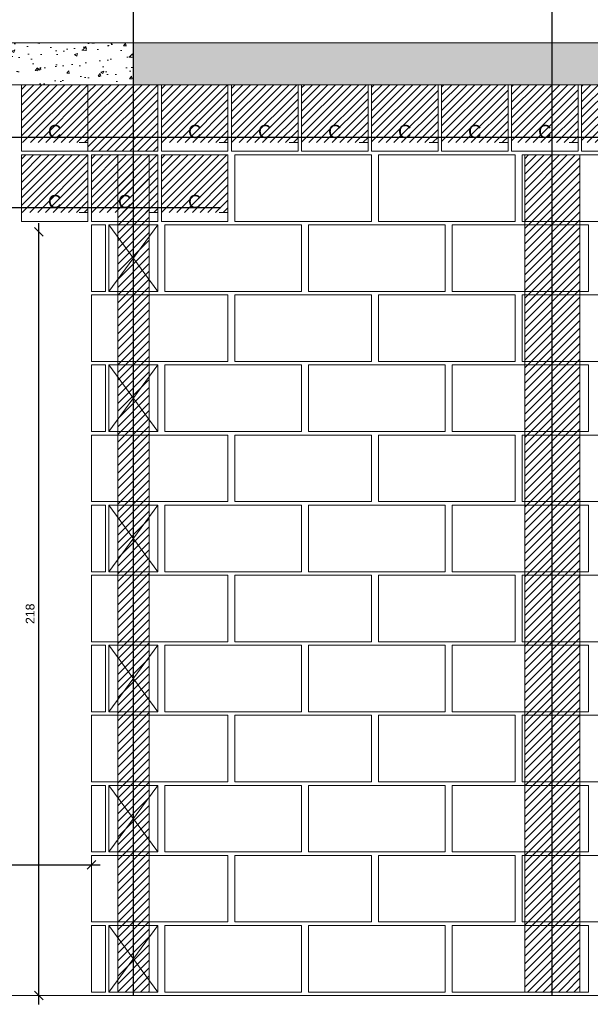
# Model space of a CAD drawing. Header units: millimetres. Extents: x 337 to 624, y -381 to -65.
# Tile 33 of 138: x 347 to 354, y -215 to -204. Entities that reach past the tile are written whole.
import ezdxf

# ---------------------------------------------------------------- set-up
doc = ezdxf.new("R2010")
doc.units = ezdxf.units.MM
doc.header["$MEASUREMENT"] = 0
doc.linetypes.add('DOT', pattern=[6.35, 0, -6.35])
doc.layers.get('0').update_dxf_attribs({"lineweight": 5})
for name, color, linetype, lineweight in [('Armadura', 7, 'Continuous', 30), ('Cotas', 7, 'Continuous', 5), ('PA-Ajustes', 8, 'Continuous', 5), ('PA-Graute', 8, 'Continuous', 0), ('PA-Lajes', 7, 'Continuous', 13), ('PA-Piso', 7, 'Continuous', 20), ('PE-Contrafiamento L', 1, 'Continuous', 13), ('PE-Inteiro', 7, 'Continuous', 5), ('PE-Meio canaleta', 5, 'Continuous', 5), ('PE-Pastilha', 3, 'Continuous', 5)]:
    doc.layers.add(name, color=color, linetype=linetype, lineweight=lineweight)
doc.styles.add('Arial', font='arial.ttf')
doc.dimstyles.new('UM_25.000000', dxfattribs={"dimtxt": 0.18, "dimasz": 0.1, "dimexe": 0.1, "dimexo": 0.2, "dimgap": 0, "dimtad": 1, "dimtih": 1, "dimtoh": 1, "dimdec": 1, "dimlfac": 25, "dimzin": 0, "dimdsep": 46, "dimtxsty": 'Standard', "dimcen": 0.09, "dimdle": 0.1, "dimadec": 1, "dimazin": 2, "dimtfac": 1, "dimtdec": 4, "dimtofl": 0, "dimtmove": 0, "dimatfit": 3, "dimfxl": 1, "dimtolj": 1, "dimarcsym": 0})
pattern_1 = [(50, (257.5784, -373.98266), (0.3586301, -0.03137607), [0.0375, -0.4125]), (355, (257.5784, -373.98266), (-0.0693757, 0.3760961), [0.03, -0.33]), (100.4514, (257.6083, -373.98528), (0.2892547, 0.3447198), [0.0318701, -0.35057106]), (46.1842, (257.5784, -373.88266), (0.5336205, -0.0827595), [0.05625, -0.61875]), (96.6356, (257.6229, -373.88956), (0.4673314, 0.487059), [0.0478051, -0.5258565]), (351.1842, (257.5784, -373.88266), (0.467331, 0.4870593), [0.045, -0.495]), (21, (257.6284, -373.90766), (0.29845353, -0.20130945), [0.0375, -0.4125]), (326, (257.6284, -373.90766), (0.1216577, 0.362575), [0.03, -0.33]), (71.4514, (257.6533, -373.92444), (0.4201113, 0.16126525), [0.0318701, -0.35057106]), (37.5, (257.57841, -373.98266), (0.00607993, 0.16644693), [0, -0.326, 0, -0.335, 0, -0.33125]), (7.5, (257.57841, -373.98266), (0.13153477, 0.19720586), [0, -0.191, 0, -0.3185, 0, -0.12625]), (327.5, (257.46691, -373.98266), (0.26691122, -0.01127744), [0, -0.125, 0, -0.39, 0, -0.5175]), (317.5, (257.41691, -373.98266), (0.29159308, 0.0500525), [0, -0.1625, 0, -0.259, 0, -0.3675])]
pattern_2 = [(45, (257.57841, -373.98266), (-0.044194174, 0.044194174), [])]

# ---------------------------------------------------------------- blocks, each defined once
blk = doc.blocks.new('_Oblique')
at = {"color": 0, "linetype": 'ByBlock', "lineweight": -2}
blk.add_line((-0.5, -0.5), (0.5, 0.5), dxfattribs=at)
blk = doc.blocks.new('*D500')
at = {"layer": 'Cotas', "color": 0, "lineweight": -2, "transparency": 16777216}
blk.add_line((347.399, -215.258), (347.399, -206.338), dxfattribs=at)
at = {"layer": 'Defpoints', "color": 0, "transparency": 16777216}
for p in [(347.359, -206.438), (347.399, -206.438), (347.359, -215.158)]:
    blk.add_point(p, dxfattribs=at)
at = {"layer": 'Cotas', "color": 0, "lineweight": -2, "transparency": 16777216, "xscale": 0.1, "yscale": 0.1, "zscale": 0.1}
for p, rotation in [((347.399, -206.438), 90), ((347.399, -215.158), 270)]:
    blk.add_blockref('_Oblique', p, dxfattribs=dict(at, rotation=rotation))
at = {"layer": 'Cotas', "transparency": 16777216, "insert": (347.299, -210.798), "char_height": 0.1, "attachment_point": 5, "rotation": 90, "style": 'Arial'}
blk.add_mtext('\\A1;218', dxfattribs=at)
blk = doc.blocks.new('*D501')
at = {"layer": 'Cotas', "color": 0, "lineweight": -2, "transparency": 16777216}
blk.add_line((344.059, -213.664), (348.099, -213.664), dxfattribs=at)
at = {"layer": 'Defpoints', "color": 0, "transparency": 16777216}
for p in [(344.159, -213.704), (347.999, -213.664), (347.999, -213.704)]:
    blk.add_point(p, dxfattribs=at)
at = {"layer": 'Cotas', "color": 0, "lineweight": -2, "transparency": 16777216, "xscale": 0.1, "yscale": 0.1, "zscale": 0.1, "rotation": 180}
blk.add_blockref('_Oblique', (344.159, -213.664), dxfattribs=at)
at = {"layer": 'Cotas', "color": 0, "lineweight": -2, "transparency": 16777216, "xscale": 0.1, "yscale": 0.1, "zscale": 0.1}
blk.add_blockref('_Oblique', (347.999, -213.664), dxfattribs=at)
at = {"layer": 'Cotas', "transparency": 16777216, "insert": (346.079, -213.564), "char_height": 0.1, "attachment_point": 5, "style": 'Arial'}
blk.add_mtext('\\A1;96', dxfattribs=at)

msp = doc.modelspace()

# ---------------------------------------------------------------- hatches: boundary and pattern name
at = {"layer": 'PA-Ajustes', "linetype": 'Continuous'}
h = msp.add_hatch(dxfattribs=at)
h.set_pattern_fill('ANSI31', color=8, scale=0.5, style=0)
h.set_pattern_definition(pattern_2)
h.paths.add_polyline_path([(347.9592, -204.7575), (347.9592, -205.5175), (348.7596, -205.5175), (348.7596, -204.7575)])
at = {"layer": 'PA-Graute', "linetype": 'Continuous'}
h = msp.add_hatch(dxfattribs=at)
h.set_pattern_fill('ANSI31', color=8, scale=0.5, style=0)
h.set_pattern_definition(pattern_2)
h.paths.add_polyline_path([(347.1992, -204.7575), (347.9592, -204.7575), (347.9592, -205.4175), (347.1992, -205.4175)])
h = msp.add_hatch(dxfattribs=at)
h.set_pattern_fill('ANSI31', color=8, scale=0.5, style=0)
h.set_pattern_definition(pattern_2)
h.paths.add_polyline_path([(348.7996, -204.7575), (349.5596, -204.7575), (349.5596, -205.4175), (348.7996, -205.4175)])
h = msp.add_hatch(dxfattribs=at)
h.set_pattern_fill('ANSI31', color=8, scale=0.5, style=0)
h.set_pattern_definition(pattern_2)
h.paths.add_polyline_path([(349.5996, -204.7575), (350.3596, -204.7575), (350.3596, -205.4175), (349.5996, -205.4175)])
h = msp.add_hatch(dxfattribs=at)
h.set_pattern_fill('ANSI31', color=8, scale=0.5, style=0)
h.set_pattern_definition(pattern_2)
h.paths.add_polyline_path([(350.3996, -204.7575), (351.1596, -204.7575), (351.1596, -205.4175), (350.3996, -205.4175)])
h = msp.add_hatch(dxfattribs=at)
h.set_pattern_fill('ANSI31', color=8, scale=0.5, style=0)
h.set_pattern_definition(pattern_2)
h.paths.add_polyline_path([(351.1996, -204.7575), (351.9596, -204.7575), (351.9596, -205.4175), (351.1996, -205.4175)])
h = msp.add_hatch(dxfattribs=at)
h.set_pattern_fill('ANSI31', color=8, scale=0.5, style=0)
h.set_pattern_definition(pattern_2)
h.paths.add_polyline_path([(351.9996, -204.7575), (352.7596, -204.7575), (352.7596, -205.4175), (351.9996, -205.4175)])
h = msp.add_hatch(dxfattribs=at)
h.set_pattern_fill('ANSI31', color=8, scale=0.5, style=0)
h.set_pattern_definition(pattern_2)
h.paths.add_polyline_path([(352.7996, -204.7575), (353.5596, -204.7575), (353.5596, -205.4175), (352.7996, -205.4175)])
h = msp.add_hatch(dxfattribs=at)
h.set_pattern_fill('ANSI31', color=8, scale=0.5, style=0)
h.set_pattern_definition(pattern_2)
h.paths.add_polyline_path([(353.5996, -204.7575), (354.3596, -204.7575), (354.3596, -205.4175), (353.5996, -205.4175)])
h = msp.add_hatch(dxfattribs=at)
h.set_pattern_fill('ANSI31', color=8, scale=0.5, style=0)
h.set_pattern_definition(pattern_2)
h.paths.add_polyline_path([(347.1996, -205.5575), (347.9596, -205.5575), (347.9596, -206.2175), (347.1996, -206.2175)])
h = msp.add_hatch(dxfattribs=at)
h.set_pattern_fill('ANSI31', color=8, scale=0.5, style=0)
h.set_pattern_definition(pattern_2)
h.paths.add_polyline_path([(347.9996, -205.5575), (348.7596, -205.5575), (348.7596, -206.2175), (347.9996, -206.2175)])
h = msp.add_hatch(dxfattribs=at)
h.set_pattern_fill('ANSI31', color=8, scale=0.5, style=0)
h.set_pattern_definition(pattern_2)
h.paths.add_polyline_path([(348.2996, -205.5575), (348.6596, -205.5575), (348.6596, -215.1175), (348.2996, -215.1175)])
h = msp.add_hatch(dxfattribs=at)
h.set_pattern_fill('ANSI31', color=8, scale=0.5, style=0)
h.set_pattern_definition(pattern_2)
h.paths.add_polyline_path([(348.7996, -205.5575), (349.5596, -205.5575), (349.5596, -206.2175), (348.7996, -206.2175)])
h = msp.add_hatch(dxfattribs=at)
h.set_pattern_fill('ANSI31', color=8, scale=0.5, style=0)
h.set_pattern_definition(pattern_2)
h.paths.add_polyline_path([(352.9496, -205.5575), (353.5796, -205.5575), (353.5796, -215.1175), (352.9496, -215.1175)])
at = {"layer": 'PA-Lajes', "linetype": 'Continuous'}
h = msp.add_hatch(dxfattribs=at)
h.set_pattern_fill('AR-CONC', scale=0.05, style=0)
h.set_pattern_definition(pattern_1)
h.paths.add_polyline_path([(343.3992, -204.7575), (348.4796, -204.7575), (348.4796, -204.2775), (343.3992, -204.2775)])
h = msp.add_hatch(dxfattribs=at)
h.set_pattern_fill('AR-CONC', scale=0.05, style=0)
h.set_pattern_definition(pattern_1)
h.paths.add_polyline_path([(343.3992, -204.7575), (348.4796, -204.7575), (348.4796, -204.2775), (343.3992, -204.2775)])
h = msp.add_hatch(dxfattribs=at)
h.set_pattern_fill('AR-CONC', scale=0.05, style=0)
h.set_pattern_definition(pattern_1)
h.paths.add_polyline_path([(348.4796, -204.7575), (360.2796, -204.7575), (360.2796, -204.2775), (348.4796, -204.2775)])
h = msp.add_hatch(dxfattribs=at)
h.set_pattern_fill('AR-CONC', scale=0.05, style=0)
h.set_pattern_definition(pattern_1)
h.paths.add_polyline_path([(348.4796, -204.7575), (360.2796, -204.7575), (360.2796, -204.2775), (348.4796, -204.2775)])

# ---------------------------------------------------------------- linework, layer by layer
at = {"layer": 'Armadura'}
for p, q in [((343.5792, -205.3575), (360.0996, -205.3575)), ((343.4792, -206.1575), (349.4796, -206.1575))]:
    msp.add_line(p, q, dxfattribs=at)
for points in [[(348.4796, -215.1575), (348.4796, -202.0775)], [(353.2646, -215.1575), (353.2646, -202.0775)]]:
    msp.add_lwpolyline(points, dxfattribs=at)
at = {"layer": 'PA-Ajustes', "linetype": 'Continuous'}
msp.add_lwpolyline([(347.9592, -204.7575), (347.9592, -205.5175), (348.7596, -205.5175), (348.7596, -204.7575)], close=True, dxfattribs=at)
at = {"layer": 'PA-Graute', "color": 8, "linetype": 'Continuous'}
for points in [[(348.2996, -205.5575), (348.6596, -205.5575), (348.6596, -215.1175), (348.2996, -215.1175)], [(352.9496, -205.5575), (353.5796, -205.5575), (353.5796, -215.1175), (352.9496, -215.1175)]]:
    msp.add_lwpolyline(points, close=True, dxfattribs=at)
at = {"layer": 'PA-Lajes'}
for points in [[(343.3992, -204.7575), (348.4796, -204.7575), (348.4796, -204.2775), (343.3992, -204.2775)], [(343.3992, -204.7575), (348.4796, -204.7575), (348.4796, -204.2775), (343.3992, -204.2775)], [(348.4796, -204.7575), (360.2796, -204.7575), (360.2796, -204.2775), (348.4796, -204.2775)], [(348.4796, -204.7575), (360.2796, -204.7575), (360.2796, -204.2775), (348.4796, -204.2775)]]:
    msp.add_lwpolyline(points, close=True, dxfattribs=at)
at = {"layer": 'PA-Piso'}
msp.add_line((343.1992, -215.1575), (361.0396, -215.1575), dxfattribs=at)
at = {"layer": 'PE-Contrafiamento L', "linetype": 'Continuous'}
for p, q in [((348.1996, -206.3575), (348.7596, -206.3575)), ((348.1996, -207.1175), (348.7596, -206.3575)), ((348.7596, -206.3575), (348.1996, -206.3575)), ((348.1996, -206.3575), (348.7596, -207.1175)), ((348.1996, -207.1175), (348.1996, -206.3575)), ((348.7596, -206.3575), (348.7596, -207.1175)), ((348.7596, -207.1175), (348.1996, -207.1175)), ((348.7596, -207.1175), (348.1996, -207.1175)), ((348.1996, -207.9575), (348.7596, -207.9575)), ((348.1996, -208.7175), (348.7596, -207.9575)), ((348.7596, -207.9575), (348.1996, -207.9575)), ((348.1996, -207.9575), (348.7596, -208.7175)), ((348.1996, -208.7175), (348.1996, -207.9575)), ((348.7596, -207.9575), (348.7596, -208.7175)), ((348.7596, -208.7175), (348.1996, -208.7175)), ((348.7596, -208.7175), (348.1996, -208.7175)), ((348.1996, -209.5575), (348.7596, -209.5575)), ((348.1996, -210.3175), (348.7596, -209.5575)), ((348.7596, -209.5575), (348.1996, -209.5575)), ((348.1996, -209.5575), (348.7596, -210.3175)), ((348.1996, -210.3175), (348.1996, -209.5575)), ((348.7596, -209.5575), (348.7596, -210.3175)), ((348.7596, -210.3175), (348.1996, -210.3175)), ((348.7596, -210.3175), (348.1996, -210.3175)), ((348.1996, -211.1575), (348.7596, -211.1575)), ((348.1996, -211.9175), (348.7596, -211.1575)), ((348.7596, -211.1575), (348.1996, -211.1575)), ((348.1996, -211.1575), (348.7596, -211.9175)), ((348.1996, -211.9175), (348.1996, -211.1575)), ((348.7596, -211.1575), (348.7596, -211.9175)), ((348.7596, -211.9175), (348.1996, -211.9175)), ((348.7596, -211.9175), (348.1996, -211.9175)), ((348.1996, -212.7575), (348.7596, -212.7575)), ((348.1996, -213.5175), (348.7596, -212.7575)), ((348.7596, -212.7575), (348.1996, -212.7575)), ((348.1996, -212.7575), (348.7596, -213.5175)), ((348.1996, -213.5175), (348.1996, -212.7575)), ((348.7596, -212.7575), (348.7596, -213.5175)), ((348.7596, -213.5175), (348.1996, -213.5175)), ((348.7596, -213.5175), (348.1996, -213.5175)), ((348.1996, -214.3575), (348.7596, -214.3575)), ((348.1996, -215.1175), (348.7596, -214.3575)), ((348.7596, -214.3575), (348.1996, -214.3575)), ((348.1996, -214.3575), (348.7596, -215.1175)), ((348.1996, -215.1175), (348.1996, -214.3575)), ((348.7596, -214.3575), (348.7596, -215.1175)), ((348.7596, -215.1175), (348.1996, -215.1175)), ((348.7596, -215.1175), (348.1996, -215.1175))]:
    msp.add_line(p, q, dxfattribs=at)
at = {"layer": 'PE-Inteiro', "linetype": 'Continuous'}
for p, q in [((349.6396, -205.5575), (351.1996, -205.5575)), ((349.6396, -206.3175), (349.6396, -205.5575)), ((351.1996, -205.5575), (351.1996, -206.3175)), ((351.2796, -205.5575), (352.8396, -205.5575)), ((351.2796, -206.3175), (351.2796, -205.5575)), ((352.8396, -205.5575), (352.8396, -206.3175)), ((352.9196, -205.5575), (354.4796, -205.5575)), ((352.9196, -206.3175), (352.9196, -205.5575)), ((348.8396, -206.3575), (350.3996, -206.3575)), ((348.8396, -207.1175), (348.8396, -206.3575)), ((351.1996, -206.3175), (349.6396, -206.3175)), ((350.3996, -206.3575), (350.3996, -207.1175)), ((350.4796, -206.3575), (352.0396, -206.3575)), ((350.4796, -207.1175), (350.4796, -206.3575)), ((352.8396, -206.3175), (351.2796, -206.3175)), ((352.0396, -206.3575), (352.0396, -207.1175)), ((352.1196, -206.3575), (353.6796, -206.3575)), ((352.1196, -207.1175), (352.1196, -206.3575)), ((354.4796, -206.3175), (352.9196, -206.3175)), ((353.6796, -206.3575), (353.6796, -207.1175)), ((347.9996, -207.9175), (347.9996, -207.1575)), ((347.9996, -207.1575), (349.5596, -207.1575)), ((350.3996, -207.1175), (348.8396, -207.1175)), ((349.5596, -207.1575), (349.5596, -207.9175)), ((349.6396, -207.1575), (351.1996, -207.1575)), ((349.6396, -207.9175), (349.6396, -207.1575)), ((352.0396, -207.1175), (350.4796, -207.1175)), ((351.1996, -207.1575), (351.1996, -207.9175)), ((351.2796, -207.1575), (352.8396, -207.1575)), ((351.2796, -207.9175), (351.2796, -207.1575)), ((353.6796, -207.1175), (352.1196, -207.1175)), ((352.8396, -207.1575), (352.8396, -207.9175)), ((352.9196, -207.1575), (354.4796, -207.1575)), ((352.9196, -207.9175), (352.9196, -207.1575)), ((349.5596, -207.9175), (347.9996, -207.9175)), ((348.8396, -207.9575), (350.3996, -207.9575)), ((348.8396, -208.7175), (348.8396, -207.9575)), ((351.1996, -207.9175), (349.6396, -207.9175)), ((350.3996, -207.9575), (350.3996, -208.7175)), ((350.4796, -207.9575), (352.0396, -207.9575)), ((350.4796, -208.7175), (350.4796, -207.9575)), ((352.8396, -207.9175), (351.2796, -207.9175)), ((352.0396, -207.9575), (352.0396, -208.7175)), ((352.1196, -207.9575), (353.6796, -207.9575)), ((352.1196, -208.7175), (352.1196, -207.9575)), ((354.4796, -207.9175), (352.9196, -207.9175)), ((353.6796, -207.9575), (353.6796, -208.7175)), ((347.9996, -209.5175), (347.9996, -208.7575)), ((347.9996, -208.7575), (349.5596, -208.7575)), ((350.3996, -208.7175), (348.8396, -208.7175)), ((349.5596, -208.7575), (349.5596, -209.5175)), ((349.6396, -208.7575), (351.1996, -208.7575)), ((349.6396, -209.5175), (349.6396, -208.7575)), ((352.0396, -208.7175), (350.4796, -208.7175)), ((351.1996, -208.7575), (351.1996, -209.5175)), ((351.2796, -208.7575), (352.8396, -208.7575)), ((351.2796, -209.5175), (351.2796, -208.7575)), ((353.6796, -208.7175), (352.1196, -208.7175)), ((352.8396, -208.7575), (352.8396, -209.5175)), ((352.9196, -208.7575), (354.4796, -208.7575)), ((352.9196, -209.5175), (352.9196, -208.7575)), ((349.5596, -209.5175), (347.9996, -209.5175)), ((348.8396, -209.5575), (350.3996, -209.5575)), ((348.8396, -210.3175), (348.8396, -209.5575)), ((351.1996, -209.5175), (349.6396, -209.5175)), ((350.3996, -209.5575), (350.3996, -210.3175)), ((350.4796, -209.5575), (352.0396, -209.5575)), ((350.4796, -210.3175), (350.4796, -209.5575)), ((352.8396, -209.5175), (351.2796, -209.5175)), ((352.0396, -209.5575), (352.0396, -210.3175)), ((352.1196, -209.5575), (353.6796, -209.5575)), ((352.1196, -210.3175), (352.1196, -209.5575)), ((354.4796, -209.5175), (352.9196, -209.5175)), ((353.6796, -209.5575), (353.6796, -210.3175)), ((350.3996, -210.3175), (348.8396, -210.3175)), ((352.0396, -210.3175), (350.4796, -210.3175)), ((353.6796, -210.3175), (352.1196, -210.3175)), ((347.9996, -211.1175), (347.9996, -210.3575)), ((347.9996, -210.3575), (349.5596, -210.3575)), ((349.5596, -210.3575), (349.5596, -211.1175)), ((349.6396, -210.3575), (351.1996, -210.3575)), ((349.6396, -211.1175), (349.6396, -210.3575)), ((351.1996, -210.3575), (351.1996, -211.1175)), ((351.2796, -210.3575), (352.8396, -210.3575)), ((351.2796, -211.1175), (351.2796, -210.3575)), ((352.8396, -210.3575), (352.8396, -211.1175)), ((352.9196, -210.3575), (354.4796, -210.3575)), ((352.9196, -211.1175), (352.9196, -210.3575)), ((349.5596, -211.1175), (347.9996, -211.1175)), ((351.1996, -211.1175), (349.6396, -211.1175)), ((352.8396, -211.1175), (351.2796, -211.1175)), ((354.4796, -211.1175), (352.9196, -211.1175)), ((348.8396, -211.1575), (350.3996, -211.1575)), ((348.8396, -211.9175), (348.8396, -211.1575)), ((350.3996, -211.1575), (350.3996, -211.9175)), ((350.4796, -211.1575), (352.0396, -211.1575)), ((350.4796, -211.9175), (350.4796, -211.1575)), ((352.0396, -211.1575), (352.0396, -211.9175)), ((352.1196, -211.1575), (353.6796, -211.1575)), ((352.1196, -211.9175), (352.1196, -211.1575)), ((353.6796, -211.1575), (353.6796, -211.9175)), ((350.3996, -211.9175), (348.8396, -211.9175)), ((352.0396, -211.9175), (350.4796, -211.9175)), ((353.6796, -211.9175), (352.1196, -211.9175)), ((347.9996, -212.7175), (347.9996, -211.9575)), ((347.9996, -211.9575), (349.5596, -211.9575)), ((349.5596, -211.9575), (349.5596, -212.7175)), ((349.6396, -211.9575), (351.1996, -211.9575)), ((349.6396, -212.7175), (349.6396, -211.9575)), ((351.1996, -211.9575), (351.1996, -212.7175)), ((351.2796, -211.9575), (352.8396, -211.9575)), ((351.2796, -212.7175), (351.2796, -211.9575)), ((352.8396, -211.9575), (352.8396, -212.7175)), ((352.9196, -211.9575), (354.4796, -211.9575)), ((352.9196, -212.7175), (352.9196, -211.9575)), ((349.5596, -212.7175), (347.9996, -212.7175)), ((348.8396, -212.7575), (350.3996, -212.7575)), ((348.8396, -213.5175), (348.8396, -212.7575)), ((351.1996, -212.7175), (349.6396, -212.7175)), ((350.3996, -212.7575), (350.3996, -213.5175)), ((350.4796, -212.7575), (352.0396, -212.7575)), ((350.4796, -213.5175), (350.4796, -212.7575)), ((352.8396, -212.7175), (351.2796, -212.7175)), ((352.0396, -212.7575), (352.0396, -213.5175)), ((352.1196, -212.7575), (353.6796, -212.7575)), ((352.1196, -213.5175), (352.1196, -212.7575)), ((354.4796, -212.7175), (352.9196, -212.7175)), ((353.6796, -212.7575), (353.6796, -213.5175)), ((347.9996, -214.3175), (347.9996, -213.5575)), ((347.9996, -213.5575), (349.5596, -213.5575)), ((350.3996, -213.5175), (348.8396, -213.5175)), ((349.5596, -213.5575), (349.5596, -214.3175)), ((349.6396, -213.5575), (351.1996, -213.5575)), ((349.6396, -214.3175), (349.6396, -213.5575)), ((352.0396, -213.5175), (350.4796, -213.5175)), ((351.1996, -213.5575), (351.1996, -214.3175)), ((351.2796, -213.5575), (352.8396, -213.5575)), ((351.2796, -214.3175), (351.2796, -213.5575)), ((353.6796, -213.5175), (352.1196, -213.5175)), ((352.8396, -213.5575), (352.8396, -214.3175)), ((352.9196, -213.5575), (354.4796, -213.5575)), ((352.9196, -214.3175), (352.9196, -213.5575)), ((349.5596, -214.3175), (347.9996, -214.3175)), ((348.8396, -214.3575), (350.3996, -214.3575)), ((348.8396, -215.1175), (348.8396, -214.3575)), ((351.1996, -214.3175), (349.6396, -214.3175)), ((350.3996, -214.3575), (350.3996, -215.1175)), ((350.4796, -214.3575), (352.0396, -214.3575)), ((350.4796, -215.1175), (350.4796, -214.3575)), ((352.8396, -214.3175), (351.2796, -214.3175)), ((352.0396, -214.3575), (352.0396, -215.1175)), ((352.1196, -214.3575), (353.6796, -214.3575)), ((352.1196, -215.1175), (352.1196, -214.3575)), ((354.4796, -214.3175), (352.9196, -214.3175)), ((353.6796, -214.3575), (353.6796, -215.1175)), ((350.3996, -215.1175), (348.8396, -215.1175)), ((352.0396, -215.1175), (350.4796, -215.1175)), ((353.6796, -215.1175), (352.1196, -215.1175))]:
    msp.add_line(p, q, dxfattribs=at)
at = {"layer": 'PE-Meio canaleta', "linetype": 'Continuous'}
for p, q in [((347.1992, -204.7575), (347.9592, -204.7575)), ((347.1992, -205.5175), (347.1992, -204.7575)), ((347.9592, -204.7575), (347.9592, -205.5175)), ((348.7996, -204.7575), (349.5596, -204.7575)), ((348.7996, -205.5175), (348.7996, -204.7575)), ((349.5596, -204.7575), (349.5596, -205.5175)), ((349.5996, -204.7575), (350.3596, -204.7575)), ((349.5996, -205.5175), (349.5996, -204.7575)), ((350.3596, -204.7575), (350.3596, -205.5175)), ((350.3996, -204.7575), (351.1596, -204.7575)), ((350.3996, -205.5175), (350.3996, -204.7575)), ((351.1596, -204.7575), (351.1596, -205.5175)), ((351.1996, -204.7575), (351.9596, -204.7575)), ((351.1996, -205.5175), (351.1996, -204.7575)), ((351.9596, -204.7575), (351.9596, -205.5175)), ((351.9996, -204.7575), (352.7596, -204.7575)), ((351.9996, -205.5175), (351.9996, -204.7575)), ((352.7596, -204.7575), (352.7596, -205.5175)), ((352.7996, -204.7575), (353.5596, -204.7575)), ((352.7996, -205.5175), (352.7996, -204.7575)), ((353.5596, -204.7575), (353.5596, -205.5175)), ((353.5996, -204.7575), (354.3596, -204.7575)), ((353.5996, -205.5175), (353.5996, -204.7575)), ((347.9592, -205.5175), (347.1992, -205.5175)), ((349.5596, -205.5175), (348.7996, -205.5175)), ((350.3596, -205.5175), (349.5996, -205.5175)), ((351.1596, -205.5175), (350.3996, -205.5175)), ((351.9596, -205.5175), (351.1996, -205.5175)), ((352.7596, -205.5175), (351.9996, -205.5175)), ((353.5596, -205.5175), (352.7996, -205.5175)), ((354.3596, -205.5175), (353.5996, -205.5175)), ((347.1996, -205.5575), (347.9596, -205.5575)), ((347.1996, -206.3175), (347.1996, -205.5575)), ((347.9596, -205.5575), (347.9596, -206.3175)), ((347.9996, -205.5575), (348.7596, -205.5575)), ((347.9996, -206.3175), (347.9996, -205.5575)), ((348.7596, -205.5575), (348.7596, -206.3175)), ((348.7996, -205.5575), (349.5596, -205.5575)), ((348.7996, -206.3175), (348.7996, -205.5575)), ((349.5596, -205.5575), (349.5596, -206.3175)), ((347.9596, -206.3175), (347.1996, -206.3175)), ((348.7596, -206.3175), (347.9996, -206.3175)), ((349.5596, -206.3175), (348.7996, -206.3175))]:
    msp.add_line(p, q, dxfattribs=at)
at = {"layer": 'PE-Meio canaleta', "color": 5, "linetype": 'DOT', "lineweight": 5}
for p, q in [((347.1992, -204.7575), (347.9592, -204.7575)), ((347.1992, -205.4175), (347.1992, -204.7575)), ((347.9592, -204.7575), (347.9592, -205.4175)), ((348.7996, -204.7575), (349.5596, -204.7575)), ((348.7996, -205.4175), (348.7996, -204.7575)), ((349.5596, -204.7575), (349.5596, -205.4175)), ((349.5996, -204.7575), (350.3596, -204.7575)), ((349.5996, -205.4175), (349.5996, -204.7575)), ((350.3596, -204.7575), (350.3596, -205.4175)), ((350.3996, -204.7575), (351.1596, -204.7575)), ((350.3996, -205.4175), (350.3996, -204.7575)), ((351.1596, -204.7575), (351.1596, -205.4175)), ((351.1996, -204.7575), (351.9596, -204.7575)), ((351.1996, -205.4175), (351.1996, -204.7575)), ((351.9596, -204.7575), (351.9596, -205.4175)), ((351.9996, -204.7575), (352.7596, -204.7575)), ((351.9996, -205.4175), (351.9996, -204.7575)), ((352.7596, -204.7575), (352.7596, -205.4175)), ((352.7996, -204.7575), (353.5596, -204.7575)), ((352.7996, -205.4175), (352.7996, -204.7575)), ((353.5596, -204.7575), (353.5596, -205.4175)), ((353.5996, -204.7575), (354.3596, -204.7575)), ((353.5996, -205.4175), (353.5996, -204.7575)), ((347.9592, -205.4175), (347.1992, -205.4175)), ((349.5596, -205.4175), (348.7996, -205.4175)), ((350.3596, -205.4175), (349.5996, -205.4175)), ((351.1596, -205.4175), (350.3996, -205.4175)), ((351.9596, -205.4175), (351.1996, -205.4175)), ((352.7596, -205.4175), (351.9996, -205.4175)), ((353.5596, -205.4175), (352.7996, -205.4175)), ((354.3596, -205.4175), (353.5996, -205.4175)), ((347.1996, -205.5575), (347.9596, -205.5575)), ((347.1996, -206.2175), (347.1996, -205.5575)), ((347.9596, -205.5575), (347.9596, -206.2175)), ((347.9996, -205.5575), (348.7596, -205.5575)), ((347.9996, -206.2175), (347.9996, -205.5575)), ((348.7596, -205.5575), (348.7596, -206.2175)), ((348.7996, -205.5575), (349.5596, -205.5575)), ((348.7996, -206.2175), (348.7996, -205.5575)), ((349.5596, -205.5575), (349.5596, -206.2175)), ((347.9596, -206.2175), (347.1996, -206.2175)), ((348.7596, -206.2175), (347.9996, -206.2175)), ((349.5596, -206.2175), (348.7996, -206.2175))]:
    msp.add_line(p, q, dxfattribs=at)
at = {"layer": 'PE-Pastilha', "linetype": 'Continuous'}
for p, q in [((347.9996, -206.3575), (348.1596, -206.3575)), ((347.9996, -207.1175), (347.9996, -206.3575)), ((348.1596, -206.3575), (348.1596, -207.1175)), ((348.1596, -207.1175), (347.9996, -207.1175)), ((347.9996, -207.9575), (348.1596, -207.9575)), ((347.9996, -208.7175), (347.9996, -207.9575)), ((348.1596, -207.9575), (348.1596, -208.7175)), ((348.1596, -208.7175), (347.9996, -208.7175)), ((347.9996, -209.5575), (348.1596, -209.5575)), ((347.9996, -210.3175), (347.9996, -209.5575)), ((348.1596, -209.5575), (348.1596, -210.3175)), ((348.1596, -210.3175), (347.9996, -210.3175)), ((347.9996, -211.1575), (348.1596, -211.1575)), ((347.9996, -211.9175), (347.9996, -211.1575)), ((348.1596, -211.1575), (348.1596, -211.9175)), ((348.1596, -211.9175), (347.9996, -211.9175)), ((347.9996, -212.7575), (348.1596, -212.7575)), ((347.9996, -213.5175), (347.9996, -212.7575)), ((348.1596, -212.7575), (348.1596, -213.5175)), ((348.1596, -213.5175), (347.9996, -213.5175)), ((347.9996, -214.3575), (348.1596, -214.3575)), ((347.9996, -215.1175), (347.9996, -214.3575)), ((348.1596, -214.3575), (348.1596, -215.1175)), ((348.1596, -215.1175), (347.9996, -215.1175))]:
    msp.add_line(p, q, dxfattribs=at)

# ---------------------------------------------------------------- texts
at = {"layer": 'PE-Meio canaleta', "char_height": 0.15, "width": 0.304344, "attachment_point": 8, "line_spacing_factor": 0.9, "style": 'Arial'}
for insert in [(347.5792, -205.368), (349.1796, -205.368), (349.9796, -205.368), (350.7796, -205.368), (351.5796, -205.368), (352.3796, -205.368), (353.1796, -205.368), (347.5796, -206.168), (348.3796, -206.168), (349.1796, -206.168)]:
    msp.add_mtext('C', dxfattribs=dict(at, insert=insert))

# ---------------------------------------------------------------- dimensions: what is measured, and where the dimension line sits
at = {"layer": 'Cotas'}
dim = msp.add_linear_dim(base=(347.3992, -206.4375), p1=(347.3592, -215.1575), p2=(347.3592, -206.4375), angle=90, dimstyle='UM_25.000000', override={"dimtxt": 0.1, "dimasz": 0.1, "dimexe": 0.1, "dimexo": 0.1, "dimtad": 1, "dimtih": 0, "dimtoh": 0, "dimdec": 1, "dimlfac": 25, "dimzin": 8, "dimtxsty": 'Arial', "dimblk": 'Oblique', "dimblk1": 'Oblique', "dimblk2": 'Oblique', "dimsah": 1, "dimdle": 0.1, "dimse1": 1, "dimse2": 1, "dimclrt": 256, "dimadec": 1, "dimazin": 3, "dimtmove": 2, "dimldrblk": 'Oblique'}, dxfattribs=at)
dim.commit()
dim.dimension.update_dxf_attribs({"geometry": '*D500', "text_midpoint": (347.2992, -210.7975), "dimtype": 160, "text_rotation": 90})
dim = msp.add_linear_dim(base=(347.9992, -213.6642), p1=(344.1592, -213.7042), p2=(347.9992, -213.7042), dimstyle='UM_25.000000', override={"dimtxt": 0.1, "dimasz": 0.1, "dimexe": 0.1, "dimexo": 0.1, "dimtad": 1, "dimtih": 0, "dimtoh": 0, "dimdec": 1, "dimlfac": 25, "dimzin": 8, "dimtxsty": 'Arial', "dimblk": 'Oblique', "dimblk1": 'Oblique', "dimblk2": 'Oblique', "dimsah": 1, "dimdle": 0.1, "dimse1": 1, "dimse2": 1, "dimclrt": 256, "dimadec": 1, "dimazin": 3, "dimtmove": 2, "dimldrblk": 'Oblique'}, dxfattribs=at)
dim.commit()
dim.dimension.update_dxf_attribs({"geometry": '*D501', "text_midpoint": (346.0792, -213.5642), "dimtype": 160})

doc.saveas('drawing.dxf')
